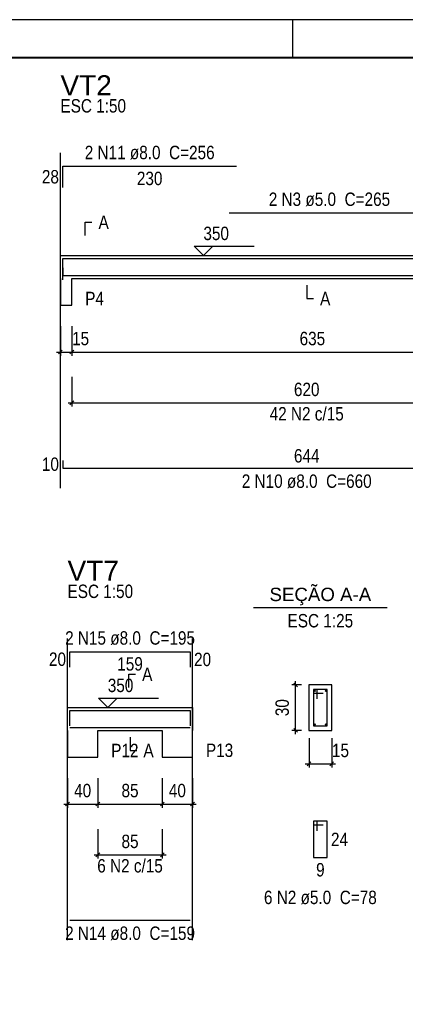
# Model space of a CAD drawing. Extents: x 1874 to 2462, y -2142 to -2023.
# Tile 70 of 74: x 2404 to 2415, y -2049 to -2023. Entities that reach past the tile are written whole.
import ezdxf

# ---------------------------------------------------------------- set-up
doc = ezdxf.new("R2010")
doc.units = 0
doc.header["$LTSCALE"] = 0.1
doc.header["$MEASUREMENT"] = 0
doc.header["$PDMODE"] = 3
doc.header["$PDSIZE"] = 0.1
doc.layers.get('0').update_dxf_attribs({"linetype": 'CONTINUOUS', "lineweight": 25})
doc.layers.get('DEFPOINTS').update_dxf_attribs({"linetype": 'CONTINUOUS', "lineweight": 25})
for name, color, linetype, lineweight in [('Descrição da armadura', 7, 'CONTINUOUS', 5), ('DT-Barras na forma', 20, 'CONTINUOUS', 30), ('DT-Barras no corte', 20, 'CONTINUOUS', 5), ('DT-Barras rebatidas', 20, 'CONTINUOUS', 30), ('DT-Cotas', 1, 'CONTINUOUS', 9), ('DT-Forma', 130, 'CONTINUOUS', 30), ('DT-Pontilhado', 3, 'CONTINUOUS', 25), ('DT-Textos', 7, 'CONTINUOUS', 25), ('DT-Título', 7, 'CONTINUOUS', 25), ('Textos armaduras', 7, 'CONTINUOUS', 5)]:
    doc.layers.add(name, color=color, linetype=linetype, lineweight=lineweight)
doc.layers.add('XX-CARIMBO', color=9, linetype='CONTINUOUS')
doc.layers.add('XX-FOLHA', color=253, linetype='CONTINUOUS')
doc.styles.add('ARIAL', font='arial.ttf')
doc.styles.add('ArialNarrow', font='ARIALN.TTF')
doc.dimstyles.new('UM_25.000000', dxfattribs={"dimtxt": 0.18, "dimasz": 0.1, "dimexe": 0.1, "dimexo": 0.2, "dimgap": 0, "dimtad": 1, "dimtih": 1, "dimtoh": 1, "dimdec": 0, "dimlfac": 25, "dimzin": 0, "dimdsep": 46, "dimtxsty": 'Standard', "dimblk": 'CLOSED', "dimblk1": 'CLOSED', "dimblk2": 'CLOSED', "dimcen": 0.09, "dimdle": 0.1, "dimadec": 0, "dimazin": 2, "dimtfac": 1, "dimtdec": 4, "dimtofl": 0, "dimtmove": 0, "dimatfit": 3, "dimldrblk": 'CLOSED', "dimfxl": 1, "dimtolj": 1, "dimarcsym": 0})
doc.dimstyles.new('UM_50.000000', dxfattribs={"dimtxt": 0.18, "dimasz": 0.1, "dimexe": 0.1, "dimexo": 0.2, "dimgap": 0, "dimtad": 1, "dimtih": 1, "dimtoh": 1, "dimdec": 1, "dimlfac": 50, "dimzin": 0, "dimdsep": 46, "dimtxsty": 'Standard', "dimblk": 'CLOSED', "dimblk1": 'CLOSED', "dimblk2": 'CLOSED', "dimcen": 0.09, "dimdle": 0.1, "dimadec": 1, "dimazin": 2, "dimtfac": 1, "dimtdec": 4, "dimtofl": 0, "dimtmove": 0, "dimatfit": 3, "dimldrblk": 'CLOSED', "dimfxl": 1, "dimtolj": 1, "dimarcsym": 0})

# ---------------------------------------------------------------- blocks, each defined once
blk = doc.blocks.new('_OBLIQUE')
at = {"color": 0, "linetype": 'ByBlock', "lineweight": -2}
blk.add_line((-0.5, -0.5), (0.5, 0.5), dxfattribs=at)
blk = doc.blocks.new('*D4304')
at = {"layer": 'DEFPOINTS', "color": 0, "transparency": 16777216}
for p in [(2405.538, -2031.127), (2405.838, -2031.127), (2405.838, -2032.01)]:
    blk.add_point(p, dxfattribs=at)
at = {"layer": 'DT-Cotas', "color": 0, "lineweight": -2, "transparency": 16777216}
for p, q in [((2405.538, -2031.327), (2405.538, -2032.11)), ((2405.838, -2031.327), (2405.838, -2032.11)), ((2405.438, -2032.01), (2405.938, -2032.01))]:
    blk.add_line(p, q, dxfattribs=at)
at = {"layer": 'DT-Cotas', "color": 0, "lineweight": -2, "transparency": 16777216, "xscale": 0.1, "yscale": 0.1, "zscale": 0.1, "rotation": 180}
blk.add_blockref('_OBLIQUE', (2405.538, -2032.01), dxfattribs=at)
at = {"layer": 'DT-Cotas', "color": 0, "lineweight": -2, "transparency": 16777216, "xscale": 0.1, "yscale": 0.1, "zscale": 0.1}
blk.add_blockref('_OBLIQUE', (2405.838, -2032.01), dxfattribs=at)
at = {"layer": 'DT-Cotas', "transparency": 16777216, "insert": (2406.07, -2031.657), "char_height": 0.353, "attachment_point": 5, "rotation": 0.0057, "style": 'ArialNarrow'}
blk.add_mtext('\\A1;15', dxfattribs=at)
blk = doc.blocks.new('*D4305')
at = {"layer": 'DEFPOINTS', "color": 0, "transparency": 16777216}
for p in [(2405.838, -2031.127), (2418.538, -2031.127), (2418.538, -2032.01)]:
    blk.add_point(p, dxfattribs=at)
at = {"layer": 'DT-Cotas', "color": 0, "lineweight": -2, "transparency": 16777216}
for p, q in [((2405.838, -2031.327), (2405.838, -2032.11)), ((2418.538, -2031.327), (2418.538, -2032.11)), ((2405.738, -2032.01), (2418.638, -2032.01))]:
    blk.add_line(p, q, dxfattribs=at)
at = {"layer": 'DT-Cotas', "color": 0, "lineweight": -2, "transparency": 16777216, "xscale": 0.1, "yscale": 0.1, "zscale": 0.1, "rotation": 180}
blk.add_blockref('_OBLIQUE', (2405.838, -2032.01), dxfattribs=at)
at = {"layer": 'DT-Cotas', "color": 0, "lineweight": -2, "transparency": 16777216, "xscale": 0.1, "yscale": 0.1, "zscale": 0.1}
blk.add_blockref('_OBLIQUE', (2418.538, -2032.01), dxfattribs=at)
at = {"layer": 'DT-Cotas', "transparency": 16777216, "insert": (2412.188, -2031.657), "char_height": 0.353, "attachment_point": 5, "rotation": 0.0057, "style": 'ArialNarrow'}
blk.add_mtext('\\A1;635', dxfattribs=at)
blk = doc.blocks.new('*D4308')
at = {"layer": 'DEFPOINTS', "color": 0, "transparency": 16777216}
for p in [(2405.838, -2032.469), (2418.238, -2032.469), (2418.238, -2033.351)]:
    blk.add_point(p, dxfattribs=at)
at = {"layer": 'DT-Cotas', "color": 0, "lineweight": -2, "transparency": 16777216}
for p, q in [((2405.838, -2032.669), (2405.838, -2033.451)), ((2418.238, -2032.669), (2418.238, -2033.451)), ((2405.738, -2033.351), (2418.338, -2033.351))]:
    blk.add_line(p, q, dxfattribs=at)
at = {"layer": 'DT-Cotas', "color": 0, "lineweight": -2, "transparency": 16777216, "xscale": 0.1, "yscale": 0.1, "zscale": 0.1, "rotation": 180}
blk.add_blockref('_OBLIQUE', (2405.838, -2033.351), dxfattribs=at)
at = {"layer": 'DT-Cotas', "color": 0, "lineweight": -2, "transparency": 16777216, "xscale": 0.1, "yscale": 0.1, "zscale": 0.1}
blk.add_blockref('_OBLIQUE', (2418.238, -2033.351), dxfattribs=at)
at = {"layer": 'DT-Cotas', "transparency": 16777216, "insert": (2412.038, -2032.998), "char_height": 0.353, "attachment_point": 5, "rotation": 0.0057, "style": 'ArialNarrow'}
blk.add_mtext('\\A1;620', dxfattribs=at)
blk = doc.blocks.new('*D4341')
at = {"layer": 'DEFPOINTS', "color": 0, "transparency": 16777216}
for p in [(2405.725, -2043.05), (2406.525, -2043.05), (2406.525, -2043.932)]:
    blk.add_point(p, dxfattribs=at)
at = {"layer": 'DT-Cotas', "color": 0, "lineweight": -2, "transparency": 16777216}
for p, q in [((2405.725, -2043.25), (2405.725, -2044.032)), ((2406.525, -2043.25), (2406.525, -2044.032)), ((2405.625, -2043.932), (2406.625, -2043.932))]:
    blk.add_line(p, q, dxfattribs=at)
at = {"layer": 'DT-Cotas', "color": 0, "lineweight": -2, "transparency": 16777216, "xscale": 0.1, "yscale": 0.1, "zscale": 0.1, "rotation": 180}
blk.add_blockref('_OBLIQUE', (2405.725, -2043.932), dxfattribs=at)
at = {"layer": 'DT-Cotas', "color": 0, "lineweight": -2, "transparency": 16777216, "xscale": 0.1, "yscale": 0.1, "zscale": 0.1}
blk.add_blockref('_OBLIQUE', (2406.525, -2043.932), dxfattribs=at)
at = {"layer": 'DT-Cotas', "transparency": 16777216, "insert": (2406.125, -2043.579), "char_height": 0.353, "attachment_point": 5, "rotation": 0.0057, "style": 'ArialNarrow'}
blk.add_mtext('\\A1;40', dxfattribs=at)
blk = doc.blocks.new('*D4342')
at = {"layer": 'DEFPOINTS', "color": 0, "transparency": 16777216}
for p in [(2406.525, -2043.05), (2408.225, -2043.05), (2408.225, -2043.932)]:
    blk.add_point(p, dxfattribs=at)
at = {"layer": 'DT-Cotas', "color": 0, "lineweight": -2, "transparency": 16777216}
for p, q in [((2406.525, -2043.25), (2406.525, -2044.032)), ((2408.225, -2043.25), (2408.225, -2044.032)), ((2406.425, -2043.932), (2408.325, -2043.932))]:
    blk.add_line(p, q, dxfattribs=at)
at = {"layer": 'DT-Cotas', "color": 0, "lineweight": -2, "transparency": 16777216, "xscale": 0.1, "yscale": 0.1, "zscale": 0.1, "rotation": 180}
blk.add_blockref('_OBLIQUE', (2406.525, -2043.932), dxfattribs=at)
at = {"layer": 'DT-Cotas', "color": 0, "lineweight": -2, "transparency": 16777216, "xscale": 0.1, "yscale": 0.1, "zscale": 0.1}
blk.add_blockref('_OBLIQUE', (2408.225, -2043.932), dxfattribs=at)
at = {"layer": 'DT-Cotas', "transparency": 16777216, "insert": (2407.375, -2043.579), "char_height": 0.353, "attachment_point": 5, "rotation": 0.0057, "style": 'ArialNarrow'}
blk.add_mtext('\\A1;85', dxfattribs=at)
blk = doc.blocks.new('*D4343')
at = {"layer": 'DEFPOINTS', "color": 0, "transparency": 16777216}
for p in [(2408.225, -2043.05), (2409.025, -2043.05), (2409.025, -2043.932)]:
    blk.add_point(p, dxfattribs=at)
at = {"layer": 'DT-Cotas', "color": 0, "lineweight": -2, "transparency": 16777216}
for p, q in [((2408.225, -2043.25), (2408.225, -2044.032)), ((2409.025, -2043.25), (2409.025, -2044.032)), ((2408.125, -2043.932), (2409.125, -2043.932))]:
    blk.add_line(p, q, dxfattribs=at)
at = {"layer": 'DT-Cotas', "color": 0, "lineweight": -2, "transparency": 16777216, "xscale": 0.1, "yscale": 0.1, "zscale": 0.1, "rotation": 180}
blk.add_blockref('_OBLIQUE', (2408.225, -2043.932), dxfattribs=at)
at = {"layer": 'DT-Cotas', "color": 0, "lineweight": -2, "transparency": 16777216, "xscale": 0.1, "yscale": 0.1, "zscale": 0.1}
blk.add_blockref('_OBLIQUE', (2409.025, -2043.932), dxfattribs=at)
at = {"layer": 'DT-Cotas', "transparency": 16777216, "insert": (2408.625, -2043.579), "char_height": 0.353, "attachment_point": 5, "rotation": 0.0057, "style": 'ArialNarrow'}
blk.add_mtext('\\A1;40', dxfattribs=at)
blk = doc.blocks.new('*D4325')
at = {"layer": 'DEFPOINTS', "color": 0, "transparency": 16777216}
for p in [(2411.746, -2040.791), (2412.099, -2040.791), (2412.099, -2041.991)]:
    blk.add_point(p, dxfattribs=at)
at = {"layer": 'DT-Cotas', "color": 0, "lineweight": -2, "transparency": 16777216}
for p, q in [((2411.746, -2042.091), (2411.746, -2040.691)), ((2411.899, -2040.791), (2411.646, -2040.791)), ((2411.899, -2041.991), (2411.646, -2041.991))]:
    blk.add_line(p, q, dxfattribs=at)
at = {"layer": 'DT-Cotas', "color": 0, "lineweight": -2, "transparency": 16777216, "xscale": 0.1, "yscale": 0.1, "zscale": 0.1}
for p, rotation in [((2411.746, -2040.791), 90), ((2411.746, -2041.991), 270)]:
    blk.add_blockref('_OBLIQUE', p, dxfattribs=dict(at, rotation=rotation))
at = {"layer": 'DT-Cotas', "transparency": 16777216, "insert": (2411.393, -2041.391), "char_height": 0.353, "attachment_point": 5, "rotation": 90, "style": 'ArialNarrow'}
blk.add_mtext('\\A1;30', dxfattribs=at)
blk = doc.blocks.new('*D4326')
at = {"layer": 'DEFPOINTS', "color": 0, "transparency": 16777216}
for p in [(2412.099, -2041.991), (2412.699, -2041.991), (2412.699, -2042.873)]:
    blk.add_point(p, dxfattribs=at)
at = {"layer": 'DT-Cotas', "color": 0, "lineweight": -2, "transparency": 16777216}
for p, q in [((2412.099, -2042.191), (2412.099, -2042.973)), ((2412.699, -2042.191), (2412.699, -2042.973)), ((2411.999, -2042.873), (2412.799, -2042.873))]:
    blk.add_line(p, q, dxfattribs=at)
at = {"layer": 'DT-Cotas', "color": 0, "lineweight": -2, "transparency": 16777216, "xscale": 0.1, "yscale": 0.1, "zscale": 0.1, "rotation": 180}
blk.add_blockref('_OBLIQUE', (2412.099, -2042.873), dxfattribs=at)
at = {"layer": 'DT-Cotas', "color": 0, "lineweight": -2, "transparency": 16777216, "xscale": 0.1, "yscale": 0.1, "zscale": 0.1}
blk.add_blockref('_OBLIQUE', (2412.699, -2042.873), dxfattribs=at)
at = {"layer": 'DT-Cotas', "transparency": 16777216, "insert": (2412.93, -2042.52), "char_height": 0.353, "attachment_point": 5, "rotation": 0.0057, "style": 'ArialNarrow'}
blk.add_mtext('\\A1;15', dxfattribs=at)
blk = doc.blocks.new('*D4327')
at = {"layer": 'DEFPOINTS', "color": 0, "transparency": 16777216}
for p in [(2406.525, -2044.391), (2408.225, -2044.391), (2408.225, -2045.273)]:
    blk.add_point(p, dxfattribs=at)
at = {"layer": 'DT-Cotas', "color": 0, "lineweight": -2, "transparency": 16777216}
for p, q in [((2406.525, -2044.591), (2406.525, -2045.373)), ((2408.225, -2044.591), (2408.225, -2045.373)), ((2406.425, -2045.273), (2408.325, -2045.273))]:
    blk.add_line(p, q, dxfattribs=at)
at = {"layer": 'DT-Cotas', "color": 0, "lineweight": -2, "transparency": 16777216, "xscale": 0.1, "yscale": 0.1, "zscale": 0.1, "rotation": 180}
blk.add_blockref('_OBLIQUE', (2406.525, -2045.273), dxfattribs=at)
at = {"layer": 'DT-Cotas', "color": 0, "lineweight": -2, "transparency": 16777216, "xscale": 0.1, "yscale": 0.1, "zscale": 0.1}
blk.add_blockref('_OBLIQUE', (2408.225, -2045.273), dxfattribs=at)
at = {"layer": 'DT-Cotas', "transparency": 16777216, "insert": (2407.375, -2044.92), "char_height": 0.353, "attachment_point": 5, "rotation": 0.0057, "style": 'ArialNarrow'}
blk.add_mtext('\\A1;85', dxfattribs=at)
blk = doc.blocks.new('Aprovacao A-1_SC')
at = {"layer": 'XX-CARIMBO', "ltscale": 0.5}
blk.add_line((840, 594), (0, 594), dxfattribs=at)
at = {"layer": 'XX-FOLHA', "ltscale": 0.5}
blk.add_line((340, 594), (340, 584), dxfattribs=at)
at = {"layer": 'XX-FOLHA', "ltscale": 0.5, "const_width": 0.5}
blk.add_lwpolyline([(25, 584), (25, 10), (830, 10), (830, 584), (25, 584)], dxfattribs=at)

msp = doc.modelspace()

# ---------------------------------------------------------------- linework, layer by layer
at = {"layer": 'DT-Barras na forma'}
for p, q in [((2412.3185, -2040.9105), (2412.2185, -2040.9105)), ((2412.2185, -2040.9105), (2412.2185, -2041.8705)), ((2412.5785, -2040.9105), (2412.2185, -2040.9105)), ((2412.2185, -2040.9105), (2412.2185, -2041.0105)), ((2412.3185, -2041.1605), (2412.3185, -2040.9105)), ((2412.5785, -2041.8705), (2412.5785, -2040.9105)), ((2412.2185, -2041.0105), (2412.4685, -2041.0105)), ((2412.2185, -2041.8705), (2412.5785, -2041.8705))]:
    msp.add_line(p, q, dxfattribs=at)
for points in [[(2405.5983, -2030.1092), (2405.5983, -2029.5462), (2410.1883, -2029.5462)], [(2405.5983, -2029.7902), (2405.5983, -2029.9902), (2418.4783, -2029.9902), (2418.4783, -2029.7902)], [(2409.9883, -2029.5432), (2415.2883, -2029.5432)], [(2405.785, -2041.8732), (2405.785, -2041.4685), (2408.965, -2041.4685), (2408.965, -2041.8732)], [(2405.785, -2041.9125), (2408.965, -2041.9125)]]:
    msp.add_lwpolyline(points, dxfattribs=at)
at = {"layer": 'DT-Barras no corte'}
for centre in [(2412.2545, -2040.9465), (2412.5425, -2040.9465), (2412.2545, -2041.8345), (2412.5425, -2041.8345)]:
    msp.add_circle(centre, 0.016, dxfattribs=at)
at = {"layer": 'DT-Barras rebatidas'}
for p, q in [((2405.5983, -2027.6735), (2405.5983, -2027.1105)), ((2405.5983, -2027.1105), (2410.1883, -2027.1105)), ((2409.9883, -2028.343), (2415.2883, -2028.343)), ((2405.5983, -2034.8734), (2405.5983, -2035.0734)), ((2405.5983, -2035.0734), (2418.4783, -2035.0734)), ((2405.785, -2040.32), (2405.785, -2039.9153)), ((2405.785, -2039.9153), (2408.965, -2039.9153)), ((2408.965, -2039.9153), (2408.965, -2040.32)), ((2412.3185, -2044.385), (2412.2185, -2044.385)), ((2412.2185, -2044.385), (2412.2185, -2045.345)), ((2412.5785, -2044.385), (2412.2185, -2044.385)), ((2412.2185, -2044.385), (2412.2185, -2044.485)), ((2412.2185, -2044.485), (2412.4685, -2044.485)), ((2412.3185, -2044.635), (2412.3185, -2044.385)), ((2412.5785, -2045.345), (2412.5785, -2044.385)), ((2412.2185, -2045.345), (2412.5785, -2045.345)), ((2405.785, -2046.9957), (2408.965, -2046.9957))]:
    msp.add_line(p, q, dxfattribs=at)
at = {"layer": 'DT-Forma', "linetype": 'Continuous'}
for p, q in [((2405.5383, -2030.0682), (2405.5383, -2029.4682)), ((2405.725, -2041.9905), (2405.725, -2041.3905)), ((2409.025, -2041.3905), (2409.025, -2041.9905))]:
    msp.add_line(p, q, dxfattribs=at)
at = {"layer": 'DT-Forma'}
for p, q in [((2405.5383, -2029.4682), (2405.8383, -2029.4682)), ((2405.8383, -2029.4682), (2418.2383, -2029.4682)), ((2405.5383, -2030.0682), (2405.5383, -2030.7742)), ((2405.8383, -2030.7742), (2405.8383, -2030.0682)), ((2405.8383, -2030.0682), (2418.2383, -2030.0682)), ((2405.5383, -2030.7742), (2405.8383, -2030.7742)), ((2412.6985, -2040.7905), (2412.0985, -2040.7905)), ((2412.0985, -2040.7905), (2412.0985, -2041.9905)), ((2412.6985, -2041.9905), (2412.6985, -2040.7905)), ((2405.725, -2041.3905), (2406.525, -2041.3905)), ((2406.525, -2041.3905), (2408.225, -2041.3905)), ((2408.225, -2041.3905), (2409.025, -2041.3905)), ((2405.725, -2041.9905), (2405.725, -2042.6965)), ((2406.525, -2042.6965), (2406.525, -2041.9905)), ((2406.525, -2041.9905), (2408.225, -2041.9905)), ((2408.225, -2041.9905), (2408.225, -2042.6965)), ((2409.025, -2042.6965), (2409.025, -2041.9905)), ((2412.0985, -2041.9905), (2412.6985, -2041.9905)), ((2405.725, -2042.6965), (2406.525, -2042.6965)), ((2408.225, -2042.6965), (2409.025, -2042.6965))]:
    msp.add_line(p, q, dxfattribs=at)
at = {"layer": 'DT-Pontilhado', "ltscale": 0.05}
for p, q in [((2405.5383, -2035.6029), (2405.5383, -2026.7575)), ((2405.725, -2047.5252), (2405.725, -2039.5623)), ((2409.025, -2047.5252), (2409.025, -2039.5623))]:
    msp.add_line(p, q, dxfattribs=at)
at = {"layer": 'DT-Textos'}
msp.add_line((2410.6335, -2038.749), (2414.1635, -2038.749), dxfattribs=at)
for points in [[(2406.1913, -2028.9387), (2406.1913, -2028.5857), (2406.3678, -2028.5857)], [(2409.5583, -2029.2211), (2409.3112, -2029.4682), (2409.0641, -2029.2211), (2410.6526, -2029.2211)], [(2412.0383, -2030.2447), (2412.0383, -2030.5977), (2412.2148, -2030.5977)], [(2407.3425, -2040.861), (2407.3425, -2040.508), (2407.519, -2040.508)], [(2407.035, -2041.1434), (2406.7879, -2041.3905), (2406.5408, -2041.1434), (2408.1293, -2041.1434)], [(2407.375, -2042.167), (2407.375, -2042.52), (2407.5515, -2042.52)]]:
    msp.add_lwpolyline(points, dxfattribs=at)

# ---------------------------------------------------------------- block references
at = {"xscale": 0.1, "yscale": 0.1, "zscale": 0.1}
msp.add_blockref('Aprovacao A-1_SC', (2377.665, -2082.645), dxfattribs=at)

# ---------------------------------------------------------------- texts
at = {"layer": 'Descrição da armadura', "char_height": 0.353, "attachment_point": 8, "line_spacing_factor": 0.9, "style": 'ArialNarrow'}
for s, insert, width in [('2 N11 ø8.0  C=256', (2407.8936, -2026.9336), 7.2012), ('2 N3 ø5.0  C=265', (2412.6386, -2028.1666), 6.7776), ('42 N2 c/15', (2412.0383, -2033.8206), 4.236), ('2 N10 ø8.0  C=660', (2412.0386, -2035.6026), 7.2012), ('2 N15 ø8.0  C=195', (2407.3755, -2039.7384), 7.2012), ('6 N2 c/15', (2407.375, -2045.7429), 3.8124), ('6 N2 ø5.0  C=78', (2412.3985, -2046.5804), 6.354), ('2 N14 ø8.0  C=159', (2407.3755, -2047.5254), 7.2012)]:
    msp.add_mtext(s, dxfattribs=dict(at, insert=insert, width=width))
at = {"layer": 'DT-Textos', "char_height": 0.353, "line_spacing_factor": 0.798}
for s, insert, width, attachment_point, style in [('ESC 1:50', (2405.5386, -2025.6986), 3.3888, 7, 'ArialNarrow'), ('A', (2406.5446, -2028.7626), 0.4236, 7, 'ArialNarrow'), ('350', (2409.3116, -2029.0626), 1.2708, 7, 'ArialNarrow'), ('P4', (2406.1916, -2030.7746), 0.8472, 7, 'ArialNarrow'), ('A', (2412.3916, -2030.7746), 0.4236, 7, 'ArialNarrow'), ('ESC 1:50', (2405.7255, -2038.5034), 3.3888, 7, 'ArialNarrow'), ('SEÇÃO A-A', (2412.3985, -2038.6889), 3.8124, 8, 'ARIAL'), ('ESC 1:25', (2412.3985, -2039.2784), 3.3888, 8, 'ArialNarrow'), ('A', (2407.6955, -2040.6844), 0.4236, 7, 'ArialNarrow'), ('350', (2406.7875, -2040.9844), 1.2708, 7, 'ArialNarrow'), ('P12', (2406.8785, -2042.6964), 1.2708, 7, 'ArialNarrow'), ('A', (2407.7285, -2042.6964), 0.4236, 7, 'ArialNarrow'), ('P13', (2409.3785, -2042.6964), 1.2708, 7, 'ArialNarrow')]:
    msp.add_mtext(s, dxfattribs=dict(at, insert=insert, width=width, attachment_point=attachment_point, style=style))
at = {"layer": 'DT-Título', "char_height": 0.5295, "width": 1.9062, "attachment_point": 7, "line_spacing_factor": 0.798, "style": 'ARIAL'}
for s, insert in [('VT2', (2405.5386, -2025.2394)), ('VT7', (2405.7255, -2038.0442))]:
    msp.add_mtext(s, dxfattribs=dict(at, insert=insert))
at = {"layer": 'Textos armaduras', "char_height": 0.353, "line_spacing_factor": 0.9, "style": 'ArialNarrow'}
for s, insert, width, attachment_point in [('28', (2405.4984, -2027.5685), 1.2472, 9), ('230', (2407.8933, -2027.2544), 1.6708, 2), ('644', (2412.0383, -2034.9295), 1.6708, 8), ('10', (2405.4983, -2035.1499), 1.2472, 9), ('20', (2405.685, -2040.2941), 1.2472, 9), ('159', (2407.375, -2040.0592), 1.6708, 2), ('20', (2409.065, -2039.9411), 1.2472, 1), ('24', (2412.6785, -2044.6885), 1.2472, 1), ('9', (2412.3985, -2045.4889), 0.8236, 2)]:
    msp.add_mtext(s, dxfattribs=dict(at, insert=insert, width=width, attachment_point=attachment_point))

# ---------------------------------------------------------------- dimensions: what is measured, and where the dimension line sits
at = {"layer": 'DT-Cotas'}
for base, p1, p2, dimstyle, override, picture, middle in [((2405.8383, -2032.0097), (2405.5383, -2031.1272), (2405.8383, -2031.1272), 'UM_50.000000', {"dimtxt": 0.353, "dimasz": 0.1, "dimexe": 0.1, "dimexo": 0.2, "dimtad": 1, "dimtih": 0, "dimtoh": 0, "dimdec": 1, "dimlfac": 50, "dimzin": 8, "dimtxsty": 'ArialNarrow', "dimblk": 'OBLIQUE', "dimblk1": 'OBLIQUE', "dimblk2": 'OBLIQUE', "dimsah": 1, "dimdle": 0.1, "dimse1": 0, "dimse2": 0, "dimclrt": 256, "dimadec": 1, "dimazin": 3, "dimtmove": 2, "dimldrblk": 'OBLIQUE'}, '*D4304', (2406.0701, -2031.6567)), ((2418.5383, -2032.0097), (2405.8383, -2031.1272), (2418.5383, -2031.1272), 'UM_50.000000', {"dimtxt": 0.353, "dimasz": 0.1, "dimexe": 0.1, "dimexo": 0.2, "dimtad": 1, "dimtih": 0, "dimtoh": 0, "dimdec": 1, "dimlfac": 50, "dimzin": 8, "dimtxsty": 'ArialNarrow', "dimblk": 'OBLIQUE', "dimblk1": 'OBLIQUE', "dimblk2": 'OBLIQUE', "dimsah": 1, "dimdle": 0.1, "dimse1": 0, "dimse2": 0, "dimclrt": 256, "dimadec": 1, "dimazin": 3, "dimtmove": 2, "dimldrblk": 'OBLIQUE'}, '*D4305', (2412.1883, -2031.6567)), ((2418.2383, -2033.3511), (2405.8383, -2032.4686), (2418.2383, -2032.4686), 'UM_50.000000', {"dimtxt": 0.353, "dimasz": 0.1, "dimexe": 0.1, "dimexo": 0.2, "dimtad": 1, "dimtih": 0, "dimtoh": 0, "dimdec": 1, "dimlfac": 50, "dimzin": 8, "dimtxsty": 'ArialNarrow', "dimblk": 'OBLIQUE', "dimblk1": 'OBLIQUE', "dimblk2": 'OBLIQUE', "dimsah": 1, "dimdle": 0.1, "dimse1": 0, "dimse2": 0, "dimclrt": 256, "dimadec": 1, "dimazin": 3, "dimtmove": 2, "dimldrblk": 'OBLIQUE'}, '*D4308', (2412.0383, -2032.9981)), ((2412.6985, -2042.873), (2412.0985, -2041.9905), (2412.6985, -2041.9905), 'UM_25.000000', {"dimtxt": 0.353, "dimasz": 0.1, "dimexe": 0.1, "dimexo": 0.2, "dimtad": 1, "dimtih": 0, "dimtoh": 0, "dimdec": 1, "dimlfac": 25, "dimzin": 8, "dimtxsty": 'ArialNarrow', "dimblk": 'OBLIQUE', "dimblk1": 'OBLIQUE', "dimblk2": 'OBLIQUE', "dimsah": 1, "dimdle": 0.1, "dimse1": 0, "dimse2": 0, "dimclrt": 256, "dimadec": 1, "dimazin": 3, "dimtmove": 2, "dimldrblk": 'OBLIQUE'}, '*D4326', (2412.9303, -2042.52)), ((2406.525, -2043.932), (2405.725, -2043.0495), (2406.525, -2043.0495), 'UM_50.000000', {"dimtxt": 0.353, "dimasz": 0.1, "dimexe": 0.1, "dimexo": 0.2, "dimtad": 1, "dimtih": 0, "dimtoh": 0, "dimdec": 1, "dimlfac": 50, "dimzin": 8, "dimtxsty": 'ArialNarrow', "dimblk": 'OBLIQUE', "dimblk1": 'OBLIQUE', "dimblk2": 'OBLIQUE', "dimsah": 1, "dimdle": 0.1, "dimse1": 0, "dimse2": 0, "dimclrt": 256, "dimadec": 1, "dimazin": 3, "dimtmove": 2, "dimldrblk": 'OBLIQUE'}, '*D4341', (2406.125, -2043.579)), ((2408.225, -2043.932), (2406.525, -2043.0495), (2408.225, -2043.0495), 'UM_50.000000', {"dimtxt": 0.353, "dimasz": 0.1, "dimexe": 0.1, "dimexo": 0.2, "dimtad": 1, "dimtih": 0, "dimtoh": 0, "dimdec": 1, "dimlfac": 50, "dimzin": 8, "dimtxsty": 'ArialNarrow', "dimblk": 'OBLIQUE', "dimblk1": 'OBLIQUE', "dimblk2": 'OBLIQUE', "dimsah": 1, "dimdle": 0.1, "dimse1": 0, "dimse2": 0, "dimclrt": 256, "dimadec": 1, "dimazin": 3, "dimtmove": 2, "dimldrblk": 'OBLIQUE'}, '*D4342', (2407.375, -2043.579)), ((2409.025, -2043.932), (2408.225, -2043.0495), (2409.025, -2043.0495), 'UM_50.000000', {"dimtxt": 0.353, "dimasz": 0.1, "dimexe": 0.1, "dimexo": 0.2, "dimtad": 1, "dimtih": 0, "dimtoh": 0, "dimdec": 1, "dimlfac": 50, "dimzin": 8, "dimtxsty": 'ArialNarrow', "dimblk": 'OBLIQUE', "dimblk1": 'OBLIQUE', "dimblk2": 'OBLIQUE', "dimsah": 1, "dimdle": 0.1, "dimse1": 0, "dimse2": 0, "dimclrt": 256, "dimadec": 1, "dimazin": 3, "dimtmove": 2, "dimldrblk": 'OBLIQUE'}, '*D4343', (2408.625, -2043.579)), ((2408.225, -2045.2734), (2406.525, -2044.3909), (2408.225, -2044.3909), 'UM_50.000000', {"dimtxt": 0.353, "dimasz": 0.1, "dimexe": 0.1, "dimexo": 0.2, "dimtad": 1, "dimtih": 0, "dimtoh": 0, "dimdec": 1, "dimlfac": 50, "dimzin": 8, "dimtxsty": 'ArialNarrow', "dimblk": 'OBLIQUE', "dimblk1": 'OBLIQUE', "dimblk2": 'OBLIQUE', "dimsah": 1, "dimdle": 0.1, "dimse1": 0, "dimse2": 0, "dimclrt": 256, "dimadec": 1, "dimazin": 3, "dimtmove": 2, "dimldrblk": 'OBLIQUE'}, '*D4327', (2407.375, -2044.9204))]:
    dim = msp.add_linear_dim(base=base, p1=p1, p2=p2, dimstyle=dimstyle, override=override, dxfattribs=at)
    dim.commit()
    dim.dimension.update_dxf_attribs({"geometry": picture, "text_midpoint": middle, "dimtype": 160, "text_rotation": 0.00573})
dim = msp.add_linear_dim(base=(2411.7455, -2040.7905), p1=(2412.0985, -2041.9905), p2=(2412.0985, -2040.7905), angle=90, dimstyle='UM_25.000000', override={"dimtxt": 0.353, "dimasz": 0.1, "dimexe": 0.1, "dimexo": 0.2, "dimtad": 1, "dimtih": 0, "dimtoh": 0, "dimdec": 1, "dimlfac": 25, "dimzin": 8, "dimtxsty": 'ArialNarrow', "dimblk": 'OBLIQUE', "dimblk1": 'OBLIQUE', "dimblk2": 'OBLIQUE', "dimsah": 1, "dimdle": 0.1, "dimse1": 0, "dimse2": 0, "dimclrt": 256, "dimadec": 1, "dimazin": 3, "dimtmove": 2, "dimldrblk": 'OBLIQUE'}, dxfattribs=at)
dim.commit()
dim.dimension.update_dxf_attribs({"geometry": '*D4325', "text_midpoint": (2411.3925, -2041.3905), "dimtype": 160, "text_rotation": 90})

doc.saveas('drawing.dxf')
